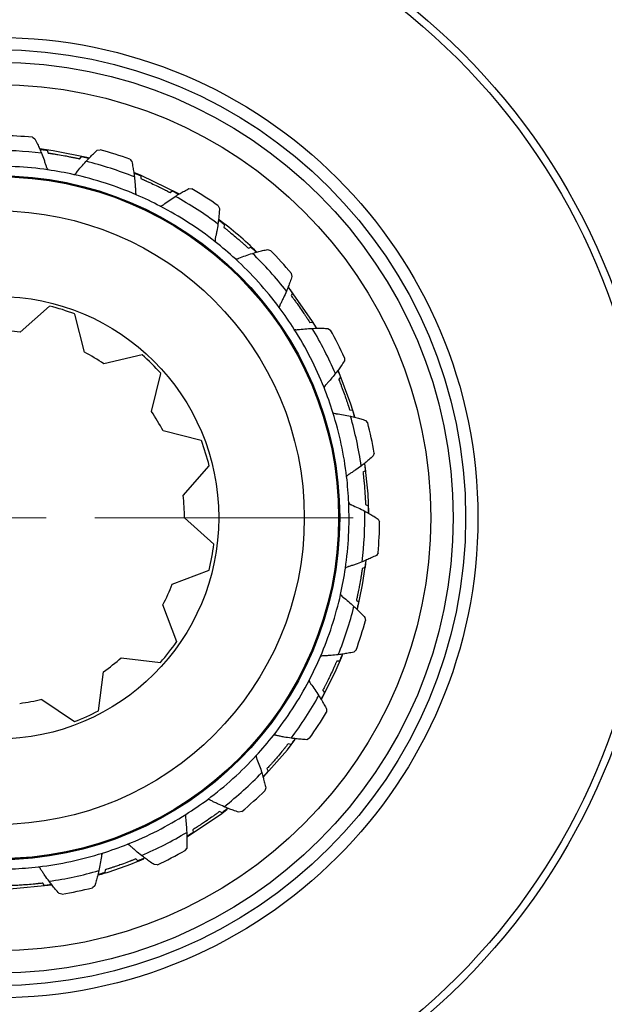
# Model space of a CAD drawing. Header units: inches. Extents: x 0.6 to 16.3, y 0.2 to 11.5.
# Tile 7 of 19: x 4.044 to 4.831, y 6.399 to 7.725. Entities that reach past the tile are written whole.
import ezdxf

# ---------------------------------------------------------------- set-up
doc = ezdxf.new("R2010")
doc.units = ezdxf.units.IN
doc.header["$MEASUREMENT"] = 0
doc.styles.add('SLDTEXTSTYLE0', font='TXT', dxfattribs={"width": 0.75})
doc.dimstyles.new('SLDDIMSTYLE1', dxfattribs={"dimtxt": 0.137795, "dimasz": 0.14, "dimexe": 0, "dimexo": 0.0625, "dimgap": 0.034449, "dimtad": 0, "dimdec": 1, "dimlfac": 1.5, "dimrnd": 1e-09, "dimzin": 12, "dimdsep": 46, "dimtxsty": 'SLDTEXTSTYLE0', "dimblk1": 'CLOSED', "dimblk2": 'CLOSED', "dimsah": 1, "dimcen": 0.09, "dimadec": 0, "dimazin": 3, "dimtfac": 1, "dimtdec": 1, "dimtofl": 0, "dimtmove": 0, "dimatfit": 3, "dimldrblk": 'CLOSED', "dimfxl": 0, "dimfrac": 2, "dimtolj": 1, "dimtzin": 12, "dimarcsym": 0})
doc.dimstyles.new('SLDDIMSTYLE2', dxfattribs={"dimtxt": 0.137795, "dimasz": 0.14, "dimexe": 0, "dimexo": 0.0625, "dimgap": 0.034449, "dimtad": 0, "dimdec": 1, "dimlfac": 1.5, "dimrnd": 1e-09, "dimzin": 12, "dimdsep": 46, "dimtxsty": 'SLDTEXTSTYLE0', "dimblk1": 'CLOSED', "dimblk2": 'CLOSED', "dimsah": 1, "dimcen": 0.09, "dimadec": 0, "dimazin": 3, "dimtfac": 1, "dimtdec": 1, "dimtmove": 0, "dimatfit": 0, "dimldrblk": 'CLOSED', "dimfxl": 0, "dimfrac": 2, "dimtolj": 1, "dimtzin": 12, "dimarcsym": 0})

# ---------------------------------------------------------------- blocks, each defined once
blk = doc.blocks.new('_Closed')
at = {"color": 0, "linetype": 'ByBlock', "lineweight": -2}
for p, q in [((-1, 0.166667), (0, 0)), ((-1, 0.166667), (-1, -0.166667)), ((0, 0), (-1, -0.166667)), ((0, 0), (-1, 0))]:
    blk.add_line(p, q, dxfattribs=at)
blk = doc.blocks.new('_D_1')
at = {"color": 7, "linetype": 'Continuous', "lineweight": 0}
for p, q in [((1.9607, 6.4011), (1.9607, 3.096)), ((4.8474, 4.4791), (4.8474, 3.096)), ((2.7904, 3.3339), (2.7484, 3.3339)), ((2.7484, 3.3339), (2.7484, 3.1151)), ((3.0958, 3.3339), (3.1378, 3.3339)), ((3.1378, 3.3339), (3.1378, 3.1151)), ((1.9607, 3.1354), (2.6275, 3.1354)), ((4.8474, 3.1354), (3.2586, 3.1354)), ((2.7484, 3.1151), (2.7904, 3.1151)), ((3.1378, 3.1151), (3.0958, 3.1151))]:
    blk.add_line(p, q, dxfattribs=at)
at = {"color": 7, "linetype": 'Continuous', "lineweight": 18, "xscale": 0.14, "yscale": 0.14, "rotation": 180.0000000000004}
blk.add_blockref('_Closed', (1.9607, 3.1354), dxfattribs=at)
at = {"color": 7, "linetype": 'Continuous', "lineweight": 18, "xscale": 0.14, "yscale": 0.14}
blk.add_blockref('_Closed', (4.8474, 3.1354), dxfattribs=at)
at = {"color": 7, "linetype": 'Continuous', "lineweight": 18, "char_height": 0.1378, "attachment_point": 1, "style": 'SLDTEXTSTYLE0'}
for s, insert in [('110', (2.7904, 3.2927)), ('4.3', (2.8158, 3.0866))]:
    blk.add_mtext(s, dxfattribs=dict(at, insert=insert))
blk = doc.blocks.new('_D_2')
at = {"color": 7, "linetype": 'Continuous', "lineweight": 0}
for p, q in [((4.0141, 6.536), (4.0141, 3.8844)), ((4.8474, 4.4791), (4.8474, 3.8844)), ((4.3767, 4.1223), (4.3347, 4.1223)), ((4.3347, 4.1223), (4.3347, 3.9035)), ((4.5803, 4.1223), (4.6223, 4.1223)), ((4.6223, 4.1223), (4.6223, 3.9035)), ((4.0141, 3.9238), (3.7641, 3.9238)), ((4.8474, 3.9238), (5.0974, 3.9238)), ((4.3347, 3.9035), (4.3767, 3.9035)), ((4.6223, 3.9035), (4.5803, 3.9035))]:
    blk.add_line(p, q, dxfattribs=at)
at = {"color": 7, "linetype": 'Continuous', "lineweight": 18, "xscale": 0.14, "yscale": 0.14}
blk.add_blockref('_Closed', (4.0141, 3.9238, 0.3107), dxfattribs=at)
at = {"color": 7, "linetype": 'Continuous', "lineweight": 18, "xscale": 0.14, "yscale": 0.14, "rotation": 180.0000000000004}
blk.add_blockref('_Closed', (4.8474, 3.9238, 0.3107), dxfattribs=at)
at = {"color": 7, "linetype": 'Continuous', "lineweight": 18, "char_height": 0.1378, "attachment_point": 1, "style": 'SLDTEXTSTYLE0'}
for s, insert in [('32', (4.3767, 4.0811)), ('1.3', (4.3512, 3.875))]:
    blk.add_mtext(s, dxfattribs=dict(at, insert=insert))
blk = doc.blocks.new('SW_CENTERMARKSYMBOL_1')
at = {"color": 0, "linetype": 'Continuous', "lineweight": 18}
for p, q in [((0, 0.1312), (0, 0.4787)), ((0, 0), (0, 0.0656)), ((-0.1312, 0), (-0.4787, 0)), ((0, 0), (-0.0656, 0)), ((0, 0), (0, -0.0656)), ((0, 0), (0.0656, 0)), ((0.1312, 0), (0.4787, 0)), ((0, -0.1312), (0, -0.4787))]:
    blk.add_line(p, q, dxfattribs=at)

msp = doc.modelspace()

# ---------------------------------------------------------------- linework, layer by layer
at = {"color": 7, "linetype": 'Continuous', "lineweight": 25}
for p, q in [((4.0612, 7.5665), (4.0647, 7.5643)), ((4.0812, 7.5489), (4.0823, 7.5453)), ((4.1484, 7.5489), (4.1524, 7.5497)), ((4.1252, 7.5374), (4.1275, 7.5404)), ((4.1922, 7.5368), (4.195, 7.5338)), ((4.207, 7.5147), (4.2071, 7.5109)), ((4.2465, 7.4921), (4.2495, 7.4945)), ((4.2719, 7.4973), (4.276, 7.497)), ((4.3111, 7.4743), (4.313, 7.4706)), ((4.3196, 7.4491), (4.3187, 7.4454)), ((4.3519, 7.417), (4.3555, 7.4185)), ((4.3778, 7.4155), (4.3817, 7.4141)), ((4.4097, 7.3831), (4.4106, 7.3791)), ((4.4114, 7.3565), (4.4096, 7.3532)), ((4.0845, 7.3391), (4.0446, 7.3041)), ((4.1313, 7.277), (4.1184, 7.3285)), ((4.4343, 7.3172), (4.4381, 7.3177)), ((4.4589, 7.309), (4.4623, 7.3067)), ((4.2089, 7.2737), (4.1573, 7.2613)), ((4.4813, 7.2695), (4.4812, 7.2654)), ((4.2214, 7.197), (4.2339, 7.2486)), ((4.4761, 7.2434), (4.4735, 7.2406)), ((4.4881, 7.1995), (4.4919, 7.199)), ((4.5097, 7.1852), (4.5124, 7.1821)), ((4.2886, 7.158), (4.2371, 7.171)), ((4.5211, 7.1412), (4.52, 7.1373)), ((4.2641, 7.0843), (4.2991, 7.1242)), ((4.5094, 7.1174), (4.5061, 7.1154)), ((4.5096, 7.0718), (4.5131, 7.0704)), ((4.3054, 7.0185), (4.2659, 7.0539)), ((4.5267, 7.0524), (4.5285, 7.0487)), ((4.5264, 7.007), (4.5242, 7.0035)), ((4.5057, 6.9636), (4.5106, 6.9966)), ((4.2494, 6.9647), (4.299, 6.9837)), ((4.5089, 6.987), (4.5052, 6.9859)), ((4.4986, 6.9312), (4.5057, 6.9636)), ((4.2555, 6.8872), (4.2369, 6.9369)), ((4.4973, 6.943), (4.5003, 6.9407)), ((4.5088, 6.9198), (4.5096, 6.9158)), ((4.4967, 6.876), (4.4937, 6.8732)), ((4.1809, 6.8655), (4.2336, 6.8593)), ((4.4746, 6.8612), (4.4708, 6.8611)), ((4.1502, 6.7942), (4.1569, 6.8468)), ((4.452, 6.8217), (4.4544, 6.8187)), ((4.0741, 6.8096), (4.1179, 6.7796)), ((4.4572, 6.7963), (4.4569, 6.7922)), ((4.409, 6.7486), (4.4053, 6.7495)), ((4.4342, 6.7571), (4.4305, 6.7552)), ((4.3769, 6.7163), (4.3784, 6.7127)), ((4.3754, 6.6904), (4.374, 6.6865)), ((4.3165, 6.6568), (4.3131, 6.6586)), ((4.343, 6.6585), (4.339, 6.6576)), ((4.2771, 6.6339), (4.2777, 6.6301)), ((4.2689, 6.6093), (4.2666, 6.6059)), ((4.2033, 6.5921), (4.2005, 6.5947)), ((4.1594, 6.5801), (4.1589, 6.5763)), ((4.2294, 6.5869), (4.2253, 6.587)), ((4.0773, 6.5588), (4.0753, 6.5621)), ((4.1451, 6.5585), (4.142, 6.5558)), ((4.1011, 6.5471), (4.0972, 6.5482))]:
    msp.add_line(p, q, dxfattribs=at)
at = {"color": 7, "linetype": 'Continuous', "lineweight": 25, "flags": 128}
for points in [[(4.1367, 7.5388), (4.0894, 7.5484), (4.0714, 7.5508)], [(4.2584, 7.4903), (4.2077, 7.5151), (4.198, 7.519)], [(4.4437, 7.3097), (4.4384, 7.3185), (4.4058, 7.3647)], [(4.4952, 7.1899), (4.49, 7.207), (4.4728, 7.2528)], [(4.5139, 7.0607), (4.5129, 7.0863), (4.5086, 7.1271)], [(4.4502, 6.8099), (4.4688, 6.8464), (4.4784, 6.8689)], [(4.3721, 6.7053), (4.4044, 6.7418), (4.4146, 6.755)], [(4.27, 6.6247), (4.3164, 6.656), (4.3235, 6.6615)], [(4.0207, 6.5543), (4.0308, 6.5545), (4.0872, 6.5596)]]:
    msp.add_lwpolyline(points, dxfattribs=at)
at = {"color": 7, "linetype": 'Continuous', "lineweight": 25}
for radius in [1.314, 0.885, 0.875, 0.6467, 0.6302, 0.6134, 0.5833, 0.4607, 0.4595, 0.4593, 0.4131, 0.298]:
    msp.add_circle((4.0141, 7.0542), radius, dxfattribs=at)
for radius, start, end in [(1.374, 6.2674, 173.7326), (1.334, 6.3048, 173.6952), (0.5145, 84.7385, 89.3974), (0.4945, 83.1011, 91.0348), (0.5145, 69.7385, 74.3974), (0.4945, 68.1011, 76.0348), (0.4733, 81.7346, 92.4013), (0.4733, 77.4013, 81.7346), (0.4733, 66.7346, 77.4013), (0.5145, 54.7385, 59.3974), (0.4733, 62.4013, 66.7346), (0.4945, 53.1011, 61.0348), (0.4733, 51.7346, 62.4013), (0.4999, 45.6912, 53.4086), (0.4733, 47.4013, 51.7346), (0.5145, 39.7385, 44.3974), (0.4733, 36.7346, 47.4013), (0.4945, 38.1011, 46.0348), (0.2935, 69.1833, 76.1064), (0.4733, 32.4013, 36.7346), (0.2518, 83.0295, 89.9526), (0.4733, 21.7346, 32.4013), (0.4945, 23.1011, 31.0348), (0.5145, 24.7385, 29.3974), (0.2518, 55.3372, 62.2603), (0.2935, 41.491, 48.4141), (0.4733, 17.4013, 21.7346), (0.2518, 27.6449, 34.5679), (0.4733, 6.7346, 17.4013), (0.4945, 8.1011, 16.0348), (0.5145, 9.7385, 14.3974), (0.2935, 13.7987, 20.7218), (0.4733, 2.4013, 6.7346), (0.2518, 359.9526, 6.8756), (0.4733, 351.7346, 2.4013), (0.4945, 353.1011, 1.0348), (0.5145, 354.7385, 359.3974), (0.2935, 346.1064, 353.0295), (0.4733, 347.4013, 351.7346), (0.2518, 332.2603, 339.1833), (0.4733, 336.7346, 347.4013), (0.4945, 338.1011, 346.0348), (0.5145, 339.7385, 344.3974), (1.374, 186.2674, 353.7326), (1.334, 186.3048, 353.6952), (0.2935, 318.4141, 325.3372), (0.2518, 304.5679, 311.491), (0.4733, 332.4013, 336.7346), (0.4733, 321.7346, 332.4013), (0.2518, 276.8756, 283.7987), (0.4945, 323.1011, 331.0348), (0.2935, 290.7218, 297.6449), (0.5145, 324.7385, 329.3974), (0.4733, 317.4013, 321.7346), (0.4733, 306.7346, 317.4013), (0.4945, 308.1011, 316.0348), (0.5145, 309.7385, 314.3974), (0.4733, 302.4013, 306.7346), (0.4733, 291.7346, 302.4013), (0.4945, 293.1011, 301.0348), (0.4733, 287.4013, 291.7346), (0.5145, 294.7385, 299.3974), (0.4733, 276.7346, 287.4013), (0.4999, 285.8054, 293.2095), (0.4733, 272.4013, 276.7346), (0.4945, 278.1011, 286.0348), (0.5145, 279.7385, 284.3974)]:
    msp.add_arc((4.0141, 7.0542), radius, start, end, dxfattribs=at)
for points, knots in [([(4.0647, 7.5643), (4.0659, 7.562), (4.068, 7.5576), (4.0709, 7.5512), (4.0726, 7.5471), (4.0735, 7.5451)], [0, 0, 0, 0, 0.367191, 0.683527, 1, 1, 1, 1]), ([(4.0713, 7.5502), (4.0719, 7.5501), (4.073, 7.55), (4.0785, 7.5493), (4.0812, 7.5489)], [0, 0, 0, 0, 0.51366, 1, 1, 1, 1]), ([(4.0735, 7.5451), (4.0746, 7.542), (4.0765, 7.5374), (4.0785, 7.5312), (4.0796, 7.528), (4.08, 7.5264), (4.0802, 7.5259), (4.0807, 7.5245), (4.0815, 7.5234), (4.0821, 7.5226)], [0, 0, 0, 0, 0.404289, 0.618528, 0.805562, 0.82177, 0.827836, 0.876144, 1, 1, 1, 1]), ([(4.0823, 7.5453), (4.0829, 7.5452), (4.0837, 7.5451), (4.0856, 7.5448), (4.087, 7.5446), (4.0884, 7.5444), (4.0894, 7.5442), (4.0918, 7.5439), (4.0969, 7.543), (4.1039, 7.5418), (4.1107, 7.5405), (4.1149, 7.5396), (4.1174, 7.5391), (4.1189, 7.5388), (4.1202, 7.5385), (4.1225, 7.538), (4.1239, 7.5377), (4.1248, 7.5375), (4.1252, 7.5374)], [0, 0, 0, 0, 0.16043, 0.215716, 0.259558, 0.278881, 0.293965, 0.309151, 0.378059, 0.515881, 0.608724, 0.671228, 0.698803, 0.715524, 0.7367, 0.775509, 0.897488, 1, 1, 1, 1]), ([(4.1334, 7.534), (4.1351, 7.5358), (4.1384, 7.5393), (4.1434, 7.5443), (4.1467, 7.5474), (4.1484, 7.5489)], [0, 0, 0, 0, 0.356058, 0.677963, 1, 1, 1, 1]), ([(4.1173, 7.5161), (4.1181, 7.5166), (4.1193, 7.5174), (4.1202, 7.5185), (4.1206, 7.519), (4.1227, 7.5217), (4.1268, 7.5268), (4.1312, 7.5316), (4.1334, 7.534)], [0, 0, 0, 0, 0.123859, 0.172169, 0.178234, 0.194443, 0.595701, 1, 1, 1, 1]), ([(4.1275, 7.5404), (4.1287, 7.5402), (4.1343, 7.5388), (4.1359, 7.5384), (4.1372, 7.5381)], [0, 0, 0, 0, 0.199918, 1, 1, 1, 1]), ([(4.195, 7.5338), (4.1955, 7.5313), (4.1965, 7.5265), (4.1976, 7.5196), (4.1982, 7.5152), (4.1985, 7.513)], [0, 0, 0, 0, 0.367191, 0.683527, 1, 1, 1, 1]), ([(4.1978, 7.5185), (4.1983, 7.5183), (4.1993, 7.5179), (4.2045, 7.5157), (4.207, 7.5147)], [0, 0, 0, 0, 0.51366, 1, 1, 1, 1]), ([(4.1985, 7.513), (4.1988, 7.5097), (4.1994, 7.5048), (4.1998, 7.4983), (4.2, 7.4949), (4.2, 7.4932), (4.2001, 7.4927), (4.2001, 7.4912), (4.2006, 7.4899), (4.201, 7.489)], [0, 0, 0, 0, 0.4042889, 0.6185277, 0.8055616, 0.8217703, 0.8278357, 0.876144, 1, 1, 1, 1]), ([(4.2071, 7.5109), (4.2076, 7.5106), (4.2084, 7.5103), (4.2102, 7.5095), (4.2115, 7.509), (4.2127, 7.5084), (4.2137, 7.508), (4.2159, 7.5071), (4.2206, 7.5049), (4.227, 7.5019), (4.2333, 7.4989), (4.2371, 7.497), (4.2394, 7.4958), (4.2407, 7.4951), (4.242, 7.4945), (4.244, 7.4934), (4.2453, 7.4928), (4.2461, 7.4923), (4.2465, 7.4921)], [0, 0, 0, 0, 0.16043, 0.215716, 0.259558, 0.278881, 0.293965, 0.309151, 0.378059, 0.515881, 0.608724, 0.671228, 0.698803, 0.715524, 0.7367, 0.775509, 0.897488, 1, 1, 1, 1]), ([(4.2495, 7.4945), (4.2505, 7.4939), (4.2556, 7.4912), (4.2571, 7.4904), (4.2583, 7.4897)], [0, 0, 0, 0, 0.199918, 1, 1, 1, 1]), ([(4.2535, 7.4868), (4.2557, 7.4881), (4.2597, 7.4906), (4.2658, 7.4941), (4.2699, 7.4962), (4.2719, 7.4973)], [0, 0, 0, 0, 0.356058, 0.677963, 1, 1, 1, 1]), ([(4.2333, 7.4736), (4.2343, 7.4739), (4.2356, 7.4744), (4.2368, 7.4752), (4.2373, 7.4755), (4.24, 7.4776), (4.2453, 7.4815), (4.2508, 7.485), (4.2535, 7.4868)], [0, 0, 0, 0, 0.123859, 0.172169, 0.178234, 0.194443, 0.595701, 1, 1, 1, 1]), ([(4.313, 7.4706), (4.3128, 7.468), (4.3125, 7.4632), (4.3118, 7.4562), (4.3112, 7.4518), (4.311, 7.4496)], [0, 0, 0, 0, 0.367191, 0.683527, 1, 1, 1, 1]), ([(4.3117, 7.4551), (4.3121, 7.4548), (4.313, 7.4541), (4.3174, 7.4507), (4.3196, 7.4491)], [0, 0, 0, 0, 0.51366, 1, 1, 1, 1]), ([(4.311, 7.4496), (4.3105, 7.4464), (4.3097, 7.4414), (4.3084, 7.4351), (4.3077, 7.4318), (4.3073, 7.4302), (4.3072, 7.4296), (4.3069, 7.4282), (4.3071, 7.4268), (4.3072, 7.4258)], [0, 0, 0, 0, 0.404289, 0.618528, 0.805562, 0.82177, 0.827836, 0.876144, 1, 1, 1, 1]), ([(4.3187, 7.4454), (4.3192, 7.445), (4.3198, 7.4445), (4.3214, 7.4433), (4.3225, 7.4424), (4.3235, 7.4415), (4.3244, 7.4409), (4.3262, 7.4394), (4.3303, 7.4361), (4.3357, 7.4315), (4.3409, 7.427), (4.3441, 7.4242), (4.346, 7.4225), (4.3471, 7.4214), (4.3482, 7.4205), (4.3499, 7.4189), (4.3509, 7.418), (4.3516, 7.4173), (4.3519, 7.417)], [0, 0, 0, 0, 0.16043, 0.215716, 0.259558, 0.278881, 0.293965, 0.309151, 0.378059, 0.515881, 0.608724, 0.671228, 0.698803, 0.715524, 0.7367, 0.775509, 0.897488, 1, 1, 1, 1]), ([(4.3555, 7.4185), (4.3563, 7.4177), (4.3605, 7.4138), (4.3617, 7.4126), (4.3627, 7.4116)], [0, 0, 0, 0, 0.199918, 1, 1, 1, 1]), ([(4.3573, 7.4101), (4.3597, 7.4108), (4.3643, 7.4121), (4.3711, 7.4139), (4.3756, 7.4149), (4.3778, 7.4155)], [0, 0, 0, 0, 0.356058, 0.677963, 1, 1, 1, 1]), ([(4.3344, 7.4026), (4.3354, 7.4026), (4.3368, 7.4027), (4.3382, 7.4032), (4.3387, 7.4034), (4.3419, 7.4047), (4.3481, 7.4071), (4.3542, 7.4091), (4.3573, 7.4101)], [0, 0, 0, 0, 0.123859, 0.172169, 0.178234, 0.194443, 0.595701, 1, 1, 1, 1]), ([(4.4106, 7.3791), (4.4098, 7.3766), (4.4082, 7.372), (4.4057, 7.3654), (4.404, 7.3613), (4.4032, 7.3593)], [0, 0, 0, 0, 0.367191, 0.683527, 1, 1, 1, 1]), ([(4.4032, 7.3593), (4.4019, 7.3563), (4.3999, 7.3517), (4.397, 7.3459), (4.3955, 7.3429), (4.3947, 7.3414), (4.3944, 7.3409), (4.3937, 7.3396), (4.3935, 7.3383), (4.3934, 7.3373)], [0, 0, 0, 0, 0.404289, 0.618528, 0.805562, 0.82177, 0.827836, 0.876144, 1, 1, 1, 1]), ([(4.4053, 7.3644), (4.4057, 7.364), (4.4064, 7.3631), (4.4098, 7.3587), (4.4114, 7.3565)], [0, 0, 0, 0, 0.51366, 1, 1, 1, 1]), ([(4.4096, 7.3532), (4.4099, 7.3527), (4.4104, 7.352), (4.4116, 7.3505), (4.4125, 7.3493), (4.4133, 7.3482), (4.4139, 7.3474), (4.4153, 7.3455), (4.4183, 7.3412), (4.4224, 7.3354), (4.4263, 7.3297), (4.4286, 7.3261), (4.43, 7.324), (4.4309, 7.3227), (4.4316, 7.3215), (4.4329, 7.3196), (4.4336, 7.3184), (4.4341, 7.3176), (4.4343, 7.3172)], [0, 0, 0, 0, 0.1604302, 0.2157165, 0.2595581, 0.2788809, 0.2939648, 0.3091507, 0.378059, 0.5158807, 0.6087245, 0.6712282, 0.698803, 0.7155237, 0.7367, 0.7755093, 0.8974877, 1, 1, 1, 1]), ([(4.4137, 7.3078), (4.4147, 7.3076), (4.4161, 7.3073), (4.4175, 7.3074), (4.4181, 7.3075), (4.4214, 7.3079), (4.428, 7.3086), (4.4345, 7.3089), (4.4378, 7.3091)], [0, 0, 0, 0, 0.1238591, 0.1721686, 0.1782342, 0.1944432, 0.595701, 1, 1, 1, 1]), ([(4.4378, 7.3091), (4.4403, 7.3092), (4.445, 7.3093), (4.4521, 7.3093), (4.4566, 7.3091), (4.4589, 7.309)], [0, 0, 0, 0, 0.356058, 0.677963, 1, 1, 1, 1]), ([(4.4381, 7.3177), (4.4387, 7.3168), (4.4418, 7.3119), (4.4426, 7.3104), (4.4433, 7.3092)], [0, 0, 0, 0, 0.199918, 1, 1, 1, 1]), ([(4.4812, 7.2654), (4.4798, 7.2632), (4.4771, 7.2592), (4.473, 7.2534), (4.4703, 7.2499), (4.4689, 7.2482)], [0, 0, 0, 0, 0.367191, 0.683527, 1, 1, 1, 1]), ([(4.4689, 7.2482), (4.4669, 7.2456), (4.4638, 7.2417), (4.4595, 7.2368), (4.4572, 7.2344), (4.456, 7.2331), (4.4557, 7.2327), (4.4547, 7.2316), (4.4541, 7.2304), (4.4537, 7.2294)], [0, 0, 0, 0, 0.4042889, 0.6185277, 0.8055616, 0.8217703, 0.8278357, 0.876144, 1, 1, 1, 1]), ([(4.4723, 7.2526), (4.4725, 7.2521), (4.4729, 7.251), (4.4751, 7.2459), (4.4761, 7.2434)], [0, 0, 0, 0, 0.51366, 1, 1, 1, 1]), ([(4.4735, 7.2406), (4.4737, 7.2401), (4.474, 7.2393), (4.4748, 7.2375), (4.4753, 7.2362), (4.4758, 7.2349), (4.4762, 7.2339), (4.477, 7.2317), (4.4789, 7.2268), (4.4813, 7.2202), (4.4835, 7.2136), (4.4849, 7.2096), (4.4857, 7.2071), (4.4862, 7.2057), (4.4866, 7.2044), (4.4873, 7.2021), (4.4877, 7.2008), (4.488, 7.1999), (4.4881, 7.1995)], [0, 0, 0, 0, 0.1604302, 0.2157165, 0.2595581, 0.2788809, 0.2939648, 0.3091507, 0.378059, 0.5158807, 0.6087245, 0.6712282, 0.698803, 0.7155237, 0.7367, 0.7755093, 0.8974877, 1, 1, 1, 1]), ([(4.4657, 7.1957), (4.4666, 7.1952), (4.4679, 7.1946), (4.4693, 7.1944), (4.4699, 7.1943), (4.4732, 7.1938), (4.4798, 7.1928), (4.4861, 7.1914), (4.4893, 7.1907)], [0, 0, 0, 0, 0.123859, 0.172169, 0.178234, 0.194443, 0.595701, 1, 1, 1, 1]), ([(4.4893, 7.1907), (4.4917, 7.1902), (4.4964, 7.1891), (4.5032, 7.1872), (4.5075, 7.1859), (4.5097, 7.1852)], [0, 0, 0, 0, 0.356058, 0.677963, 1, 1, 1, 1]), ([(4.4919, 7.199), (4.4922, 7.1979), (4.4939, 7.1924), (4.4943, 7.1908), (4.4947, 7.1894)], [0, 0, 0, 0, 0.199918, 1, 1, 1, 1]), ([(4.52, 7.1373), (4.518, 7.1355), (4.5144, 7.1323), (4.5089, 7.1279), (4.5054, 7.1252), (4.5036, 7.1238)], [0, 0, 0, 0, 0.367191, 0.683527, 1, 1, 1, 1]), ([(4.5036, 7.1238), (4.501, 7.1219), (4.497, 7.119), (4.4916, 7.1153), (4.4887, 7.1135), (4.4873, 7.1126), (4.4868, 7.1123), (4.4856, 7.1115), (4.4847, 7.1104), (4.4841, 7.1097)], [0, 0, 0, 0, 0.404289, 0.618528, 0.805562, 0.82177, 0.827836, 0.876144, 1, 1, 1, 1]), ([(4.508, 7.1272), (4.5081, 7.1267), (4.5083, 7.1256), (4.509, 7.12), (4.5094, 7.1174)], [0, 0, 0, 0, 0.51366, 1, 1, 1, 1]), ([(4.5061, 7.1154), (4.5062, 7.1148), (4.5063, 7.1139), (4.5065, 7.112), (4.5067, 7.1106), (4.5068, 7.1092), (4.5069, 7.1082), (4.5072, 7.1058), (4.5077, 7.1006), (4.5083, 7.0936), (4.5088, 7.0867), (4.5091, 7.0824), (4.5092, 7.0799), (4.5093, 7.0783), (4.5094, 7.0769), (4.5095, 7.0746), (4.5095, 7.0732), (4.5096, 7.0723), (4.5096, 7.0718)], [0, 0, 0, 0, 0.16043, 0.215716, 0.259558, 0.278881, 0.293965, 0.309151, 0.378059, 0.515881, 0.608724, 0.671228, 0.698803, 0.715524, 0.7367, 0.775509, 0.897488, 1, 1, 1, 1]), ([(4.487, 7.074), (4.4877, 7.0733), (4.4888, 7.0724), (4.4901, 7.0718), (4.4906, 7.0715), (4.4937, 7.0702), (4.4998, 7.0675), (4.5056, 7.0646), (4.5085, 7.0631)], [0, 0, 0, 0, 0.123859, 0.172169, 0.178234, 0.194443, 0.595701, 1, 1, 1, 1]), ([(4.5131, 7.0704), (4.5132, 7.0692), (4.5133, 7.0635), (4.5133, 7.0618), (4.5133, 7.0604)], [0, 0, 0, 0, 0.199918, 1, 1, 1, 1]), ([(4.5085, 7.0631), (4.5107, 7.0619), (4.5148, 7.0596), (4.5209, 7.0561), (4.5248, 7.0536), (4.5267, 7.0524)], [0, 0, 0, 0, 0.356058, 0.677963, 1, 1, 1, 1]), ([(4.5242, 7.0035), (4.5219, 7.0023), (4.5175, 7.0002), (4.5111, 6.9973), (4.507, 6.9956), (4.505, 6.9948)], [0, 0, 0, 0, 0.367191, 0.683527, 1, 1, 1, 1]), ([(4.505, 6.9948), (4.5019, 6.9936), (4.4973, 6.9918), (4.4911, 6.9897), (4.4879, 6.9886), (4.4863, 6.9882), (4.4858, 6.988), (4.4844, 6.9875), (4.4833, 6.9867), (4.4825, 6.9861)], [0, 0, 0, 0, 0.4042889, 0.6185277, 0.8055616, 0.8217703, 0.8278357, 0.876144, 1, 1, 1, 1]), ([(4.5101, 6.9969), (4.51, 6.9963), (4.5099, 6.9952), (4.5092, 6.9897), (4.5089, 6.987)], [0, 0, 0, 0, 0.51366, 1, 1, 1, 1]), ([(4.5052, 6.9859), (4.5051, 6.9853), (4.505, 6.9845), (4.5047, 6.9826), (4.5045, 6.9812), (4.5043, 6.9798), (4.5041, 6.9788), (4.5038, 6.9764), (4.5029, 6.9713), (4.5017, 6.9643), (4.5004, 6.9575), (4.4995, 6.9533), (4.499, 6.9508), (4.4987, 6.9493), (4.4984, 6.948), (4.4979, 6.9457), (4.4976, 6.9443), (4.4974, 6.9434), (4.4973, 6.943)], [0, 0, 0, 0, 0.16043, 0.215716, 0.259558, 0.278881, 0.293965, 0.309151, 0.378059, 0.515881, 0.608724, 0.671228, 0.698803, 0.715524, 0.7367, 0.775509, 0.897488, 1, 1, 1, 1]), ([(4.476, 6.9509), (4.4765, 6.9501), (4.4773, 6.9489), (4.4784, 6.948), (4.4789, 6.9476), (4.4816, 6.9455), (4.4867, 6.9414), (4.4915, 6.937), (4.4939, 6.9348)], [0, 0, 0, 0, 0.123859, 0.172169, 0.178234, 0.194443, 0.595701, 1, 1, 1, 1]), ([(4.4939, 6.9348), (4.4958, 6.9331), (4.4992, 6.9298), (4.5042, 6.9248), (4.5073, 6.9215), (4.5088, 6.9198)], [0, 0, 0, 0, 0.356058, 0.677963, 1, 1, 1, 1]), ([(4.5003, 6.9407), (4.5001, 6.9395), (4.4987, 6.934), (4.4983, 6.9323), (4.498, 6.931)], [0, 0, 0, 0, 0.199918, 1, 1, 1, 1]), ([(4.4729, 6.8697), (4.4696, 6.8694), (4.4647, 6.8688), (4.4582, 6.8684), (4.4548, 6.8682), (4.4532, 6.8682), (4.4526, 6.8682), (4.4511, 6.8681), (4.4498, 6.8676), (4.4489, 6.8672)], [0, 0, 0, 0, 0.4042889, 0.6185277, 0.8055616, 0.8217703, 0.8278357, 0.876144, 1, 1, 1, 1]), ([(4.4937, 6.8732), (4.4912, 6.8727), (4.4864, 6.8717), (4.4795, 6.8706), (4.4751, 6.87), (4.4729, 6.8697)], [0, 0, 0, 0, 0.367191, 0.683527, 1, 1, 1, 1]), ([(4.4784, 6.8705), (4.4782, 6.8699), (4.4778, 6.8689), (4.4756, 6.8637), (4.4746, 6.8612)], [0, 0, 0, 0, 0.51366, 1, 1, 1, 1]), ([(4.4708, 6.8611), (4.4705, 6.8606), (4.4702, 6.8598), (4.4694, 6.858), (4.4689, 6.8567), (4.4683, 6.8555), (4.4679, 6.8545), (4.467, 6.8523), (4.4648, 6.8476), (4.4618, 6.8412), (4.4588, 6.8349), (4.4569, 6.8311), (4.4557, 6.8288), (4.455, 6.8275), (4.4544, 6.8262), (4.4533, 6.8242), (4.4527, 6.8229), (4.4522, 6.8221), (4.452, 6.8217)], [0, 0, 0, 0, 0.16043, 0.215716, 0.259558, 0.278881, 0.293965, 0.309151, 0.378059, 0.515881, 0.608724, 0.671228, 0.698803, 0.715524, 0.7367, 0.775509, 0.897488, 1, 1, 1, 1]), ([(4.4335, 6.8349), (4.4338, 6.8339), (4.4343, 6.8326), (4.4351, 6.8314), (4.4355, 6.8309), (4.4375, 6.8282), (4.4414, 6.8229), (4.4449, 6.8174), (4.4467, 6.8147)], [0, 0, 0, 0, 0.123859, 0.172169, 0.178234, 0.194443, 0.595701, 1, 1, 1, 1]), ([(4.4544, 6.8187), (4.4538, 6.8177), (4.4511, 6.8126), (4.4503, 6.8111), (4.4496, 6.8099)], [0, 0, 0, 0, 0.199918, 1, 1, 1, 1]), ([(4.4467, 6.8147), (4.448, 6.8126), (4.4505, 6.8085), (4.454, 6.8024), (4.4561, 6.7983), (4.4572, 6.7963)], [0, 0, 0, 0, 0.356058, 0.677963, 1, 1, 1, 1]), ([(4.4053, 6.7495), (4.4049, 6.749), (4.4044, 6.7484), (4.4032, 6.7468), (4.4023, 6.7457), (4.4014, 6.7447), (4.4008, 6.7438), (4.3993, 6.742), (4.396, 6.738), (4.3915, 6.7325), (4.3869, 6.7273), (4.3841, 6.7241), (4.3824, 6.7222), (4.3814, 6.7211), (4.3804, 6.72), (4.3788, 6.7183), (4.3779, 6.7173), (4.3772, 6.7166), (4.3769, 6.7163)], [0, 0, 0, 0, 0.1604302, 0.2157165, 0.2595581, 0.2788809, 0.2939648, 0.3091507, 0.378059, 0.5158807, 0.6087245, 0.6712282, 0.698803, 0.7155237, 0.7367, 0.7755093, 0.8974877, 1, 1, 1, 1]), ([(4.4095, 6.7573), (4.4063, 6.7577), (4.4014, 6.7585), (4.395, 6.7598), (4.3917, 6.7605), (4.3901, 6.7609), (4.3895, 6.761), (4.3881, 6.7613), (4.3867, 6.7611), (4.3857, 6.761)], [0, 0, 0, 0, 0.404289, 0.618528, 0.805562, 0.82177, 0.827836, 0.876144, 1, 1, 1, 1]), ([(4.415, 6.7565), (4.4147, 6.7561), (4.414, 6.7552), (4.4106, 6.7508), (4.409, 6.7486)], [0, 0, 0, 0, 0.51366, 1, 1, 1, 1]), ([(4.4305, 6.7552), (4.4279, 6.7554), (4.4231, 6.7557), (4.4161, 6.7564), (4.4117, 6.757), (4.4095, 6.7573)], [0, 0, 0, 0, 0.367191, 0.683527, 1, 1, 1, 1]), ([(4.3625, 6.7338), (4.3625, 6.7328), (4.3626, 6.7314), (4.3631, 6.73), (4.3633, 6.7295), (4.3646, 6.7263), (4.367, 6.7201), (4.369, 6.714), (4.37, 6.7109)], [0, 0, 0, 0, 0.123859, 0.172169, 0.178234, 0.194443, 0.595701, 1, 1, 1, 1]), ([(4.37, 6.7109), (4.3707, 6.7085), (4.372, 6.7039), (4.3738, 6.6971), (4.3748, 6.6926), (4.3754, 6.6904)], [0, 0, 0, 0, 0.356058, 0.677963, 1, 1, 1, 1]), ([(4.3784, 6.7127), (4.3776, 6.7119), (4.3737, 6.7077), (4.3725, 6.7065), (4.3716, 6.7055)], [0, 0, 0, 0, 0.1999183, 1, 1, 1, 1]), ([(4.3192, 6.665), (4.3162, 6.6663), (4.3116, 6.6683), (4.3058, 6.6712), (4.3028, 6.6727), (4.3013, 6.6735), (4.3008, 6.6738), (4.2995, 6.6745), (4.2982, 6.6747), (4.2972, 6.6748)], [0, 0, 0, 0, 0.404289, 0.618528, 0.805562, 0.82177, 0.827836, 0.876144, 1, 1, 1, 1]), ([(4.3131, 6.6586), (4.3126, 6.6583), (4.3119, 6.6578), (4.3104, 6.6566), (4.3092, 6.6558), (4.3081, 6.6549), (4.3073, 6.6543), (4.3054, 6.6529), (4.3012, 6.6499), (4.2953, 6.6458), (4.2896, 6.6419), (4.286, 6.6396), (4.2839, 6.6382), (4.2826, 6.6374), (4.2814, 6.6366), (4.2795, 6.6353), (4.2783, 6.6346), (4.2775, 6.6341), (4.2771, 6.6339)], [0, 0, 0, 0, 0.16043, 0.215716, 0.259558, 0.278881, 0.293965, 0.309151, 0.378059, 0.515881, 0.608724, 0.671228, 0.698803, 0.715524, 0.7367, 0.775509, 0.897488, 1, 1, 1, 1]), ([(4.3243, 6.6629), (4.3239, 6.6625), (4.323, 6.6619), (4.3186, 6.6585), (4.3165, 6.6568)], [0, 0, 0, 0, 0.5136596, 1, 1, 1, 1]), ([(4.339, 6.6576), (4.3365, 6.6584), (4.3319, 6.66), (4.3253, 6.6625), (4.3212, 6.6642), (4.3192, 6.665)], [0, 0, 0, 0, 0.367191, 0.683527, 1, 1, 1, 1]), ([(4.2677, 6.6545), (4.2675, 6.6535), (4.2672, 6.6522), (4.2673, 6.6507), (4.2674, 6.6502), (4.2678, 6.6468), (4.2685, 6.6402), (4.2688, 6.6337), (4.269, 6.6304)], [0, 0, 0, 0, 0.123859, 0.172169, 0.178234, 0.194443, 0.595701, 1, 1, 1, 1]), ([(4.269, 6.6304), (4.2691, 6.6279), (4.2692, 6.6232), (4.2692, 6.6161), (4.269, 6.6116), (4.2689, 6.6093)], [0, 0, 0, 0, 0.356058, 0.677963, 1, 1, 1, 1]), ([(4.2777, 6.6301), (4.2767, 6.6295), (4.2718, 6.6264), (4.2703, 6.6256), (4.2691, 6.6249)], [0, 0, 0, 0, 0.199918, 1, 1, 1, 1]), ([(4.2081, 6.5993), (4.2055, 6.6013), (4.2016, 6.6045), (4.1968, 6.6087), (4.1943, 6.611), (4.193, 6.6122), (4.1926, 6.6125), (4.1915, 6.6135), (4.1903, 6.6141), (4.1893, 6.6145)], [0, 0, 0, 0, 0.404289, 0.618528, 0.805562, 0.82177, 0.827836, 0.876144, 1, 1, 1, 1]), ([(4.1556, 6.6025), (4.1551, 6.6016), (4.1545, 6.6003), (4.1543, 6.5989), (4.1542, 6.5983), (4.1537, 6.595), (4.1527, 6.5884), (4.1513, 6.5821), (4.1506, 6.5789)], [0, 0, 0, 0, 0.1238591, 0.1721686, 0.1782342, 0.1944432, 0.595701, 1, 1, 1, 1]), ([(4.2005, 6.5947), (4.2, 6.5945), (4.1992, 6.5942), (4.1974, 6.5935), (4.1961, 6.5929), (4.1948, 6.5924), (4.1938, 6.592), (4.1916, 6.5912), (4.1867, 6.5893), (4.1801, 6.5869), (4.1735, 6.5847), (4.1695, 6.5833), (4.167, 6.5825), (4.1656, 6.582), (4.1643, 6.5816), (4.162, 6.5809), (4.1607, 6.5805), (4.1598, 6.5802), (4.1594, 6.5801)], [0, 0, 0, 0, 0.16043, 0.215716, 0.259558, 0.278881, 0.293965, 0.309151, 0.378059, 0.515881, 0.608724, 0.671228, 0.698803, 0.715524, 0.7367, 0.775509, 0.897488, 1, 1, 1, 1]), ([(4.2125, 6.5959), (4.212, 6.5957), (4.2109, 6.5953), (4.2058, 6.5931), (4.2033, 6.5921)], [0, 0, 0, 0, 0.51366, 1, 1, 1, 1]), ([(4.2253, 6.587), (4.2231, 6.5884), (4.2191, 6.5911), (4.2133, 6.5952), (4.2098, 6.598), (4.2081, 6.5993)], [0, 0, 0, 0, 0.367191, 0.683527, 1, 1, 1, 1]), ([(4.0837, 6.5646), (4.0818, 6.5672), (4.0789, 6.5712), (4.0752, 6.5766), (4.0734, 6.5795), (4.0725, 6.5809), (4.0722, 6.5814), (4.0715, 6.5826), (4.0704, 6.5835), (4.0696, 6.5841)], [0, 0, 0, 0, 0.404289, 0.618528, 0.805562, 0.82177, 0.827836, 0.876144, 1, 1, 1, 1]), ([(4.1506, 6.5789), (4.1501, 6.5765), (4.149, 6.5718), (4.1471, 6.565), (4.1458, 6.5607), (4.1451, 6.5585)], [0, 0, 0, 0, 0.356058, 0.677963, 1, 1, 1, 1]), ([(4.0972, 6.5482), (4.0954, 6.5502), (4.0922, 6.5539), (4.0878, 6.5593), (4.0851, 6.5628), (4.0837, 6.5646)], [0, 0, 0, 0, 0.367191, 0.683527, 1, 1, 1, 1]), ([(4.1589, 6.5763), (4.1578, 6.576), (4.1523, 6.5743), (4.1507, 6.5739), (4.1494, 6.5735)], [0, 0, 0, 0, 0.199918, 1, 1, 1, 1]), ([(4.0753, 6.5621), (4.0747, 6.562), (4.0738, 6.5619), (4.0719, 6.5617), (4.0705, 6.5615), (4.0691, 6.5614), (4.0681, 6.5613), (4.0657, 6.561), (4.0605, 6.5605), (4.0535, 6.5599), (4.0466, 6.5594), (4.0423, 6.5591), (4.0398, 6.559), (4.0382, 6.5589), (4.0368, 6.5588), (4.0345, 6.5587), (4.0331, 6.5587), (4.0322, 6.5586), (4.0317, 6.5586)], [0, 0, 0, 0, 0.16043, 0.215716, 0.259558, 0.278881, 0.293965, 0.309151, 0.378059, 0.515881, 0.608724, 0.671228, 0.698803, 0.715524, 0.7367, 0.775509, 0.897488, 1, 1, 1, 1]), ([(4.0871, 6.5602), (4.0866, 6.5601), (4.0855, 6.5599), (4.0799, 6.5592), (4.0773, 6.5588)], [0, 0, 0, 0, 0.51366, 1, 1, 1, 1])]:
    msp.add_open_spline(points, degree=3, knots=knots, dxfattribs=at)

# ---------------------------------------------------------------- block references
at = {"color": 7, "linetype": 'Continuous', "lineweight": 0}
msp.add_blockref('SW_CENTERMARKSYMBOL_1', (4.0141, 7.0542), dxfattribs=at)

# ---------------------------------------------------------------- dimensions: what is measured, and where the dimension line sits
at = {"color": 7, "linetype": 'Continuous', "lineweight": 18}
for base, p1, dimstyle, picture, middle in [((4.8474, 3.9238), (4.0141, 6.5754), 'SLDDIMSTYLE2', '_D_2', (4.4785, 3.9238)), ((4.8474, 3.1354), (1.9607, 6.4405), 'SLDDIMSTYLE1', '_D_1', (2.9431, 3.1354))]:
    dim = msp.add_linear_dim(base=base, p1=p1, p2=(4.8474, 4.5185), dimstyle=dimstyle, dxfattribs=at)
    dim.commit()
    dim.dimension.update_dxf_attribs({"geometry": picture, "text_midpoint": middle, "dimtype": 160})

doc.saveas('drawing.dxf')
